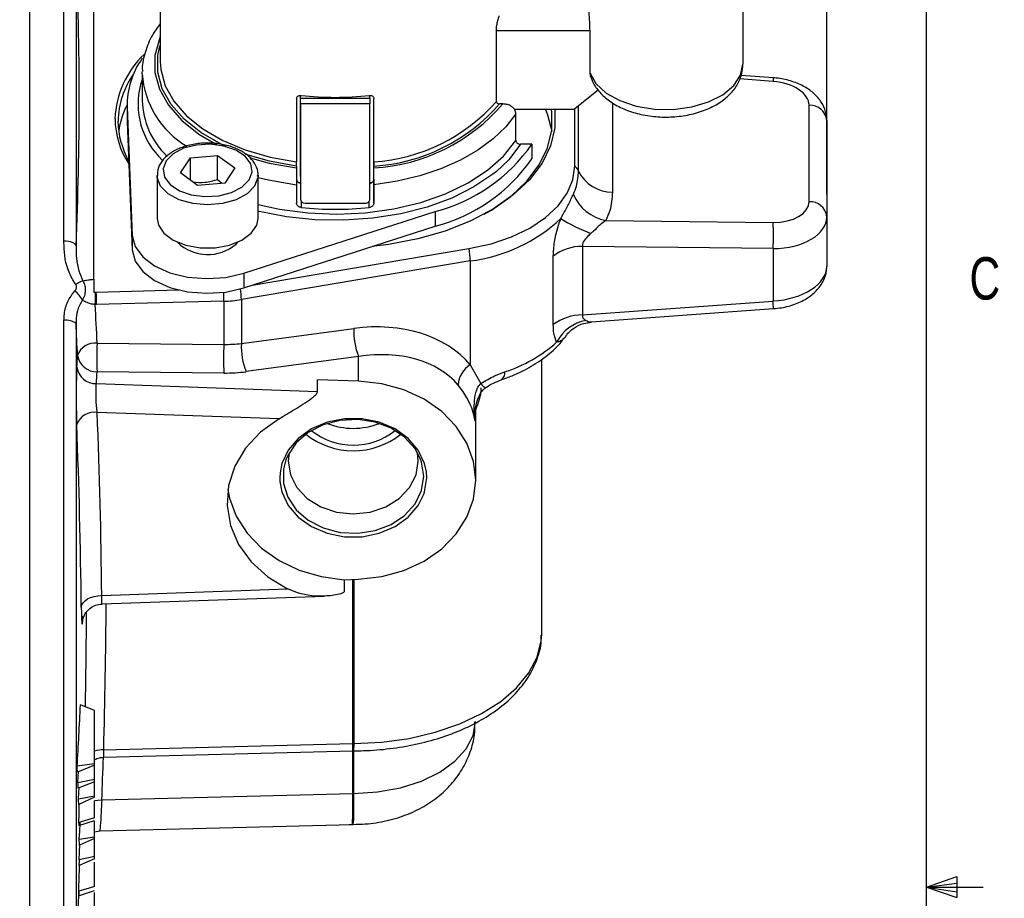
# Model space of a CAD drawing. Header units: inches. Extents: x 0.4 to 16.6, y 0.2 to 10.8.
# Tile 14 of 16: x 14.4 to 16.5, y 5.5 to 7.4. Entities that reach past the tile are written whole.
import ezdxf

# ---------------------------------------------------------------- set-up
doc = ezdxf.new("R2010")
doc.units = ezdxf.units.IN
doc.header["$MEASUREMENT"] = 0
doc.layers.add('BORDER', color=7, linetype='Continuous', lineweight=25)
doc.layers.add('SLD-0', color=7, linetype='Continuous', lineweight=25)
doc.styles.add('SLDTEXTSTYLE0', font='TXT', dxfattribs={"width": 0.75})
doc.dimstyles.new('SLDDIMSTYLE0', dxfattribs={"dimtxt": 0.145833, "dimasz": 0.13, "dimexe": 0, "dimexo": 0.0625, "dimgap": 0.036458, "dimtad": 0, "dimtih": 1, "dimtoh": 1, "dimdec": 1, "dimlfac": 1.5, "dimrnd": 1e-09, "dimzin": 12, "dimdsep": 46, "dimtxsty": 'SLDTEXTSTYLE0', "dimsah": 1, "dimcen": 0.09, "dimadec": 0, "dimazin": 3, "dimtfac": 1, "dimtdec": 1, "dimtofl": 0, "dimtmove": 0, "dimatfit": 3, "dimfxl": 0, "dimfrac": 2, "dimtolj": 1, "dimtzin": 12, "dimarcsym": 0})

# ---------------------------------------------------------------- blocks, each defined once
blk = doc.blocks.new('_D_3')
at = {"layer": 'SLD-0'}
for p, q in [((12.4628, 8.8836), (12.4628, 9.6031)), ((16.1558, 7.0443), (16.1558, 9.6031)), ((12.4628, 9.4781), (14.6817, 9.4781)), ((14.8537, 9.4781), (14.8093, 9.4781)), ((14.8093, 9.4781), (14.8093, 9.2464)), ((15.177, 9.4781), (15.2213, 9.4781)), ((15.2213, 9.4781), (15.2213, 9.2464)), ((16.1558, 9.4781), (15.349, 9.4781)), ((14.8093, 9.2464), (14.8537, 9.2464)), ((15.2213, 9.2464), (15.177, 9.2464))]:
    blk.add_line(p, q, dxfattribs=at)
for points in [[(12.4628, 9.4781), (12.5928, 9.4581), (12.5928, 9.4981)], [(16.1558, 9.4781), (16.0258, 9.4981), (16.0258, 9.4581)]]:
    blk.add_solid(points, dxfattribs=at)
at = {"layer": 'SLD-0', "char_height": 0.14583, "attachment_point": 1, "style": 'SLDTEXTSTYLE0'}
for s, insert in [('5.5', (14.8807, 9.6956)), ('141', (14.8537, 9.4344))]:
    blk.add_mtext(s, dxfattribs=dict(at, insert=insert))

msp = doc.modelspace()

# ---------------------------------------------------------------- linework, layer by layer
at = {"color": 7, "linetype": 'Continuous', "lineweight": 25}
for p, q in [((14.6825, 8.0393), (14.6825, 7.3374)), ((15.9705, 7.8707), (15.9705, 7.3315)), ((14.4697, 6.9403), (14.4697, 7.6082)), ((14.4963, 7.5831), (14.4963, 6.9299)), ((15.4254, 7.2489), (15.4254, 7.4055)), ((15.6325, 7.3119), (15.6325, 7.4049)), ((14.6425, 7.3105), (14.6426, 7.3148)), ((14.6425, 7.3105), (14.6425, 7.2512)), ((15.6343, 7.3035), (15.6325, 7.3119)), ((16.0379, 7.3013), (15.9662, 7.3065)), ((15.5959, 7.231), (15.6504, 7.2751)), ((14.9839, 7.2557), (14.9839, 7.1156)), ((14.9926, 7.0836), (14.9926, 7.2626)), ((14.9926, 7.2561), (14.9926, 7.2626)), ((14.9926, 7.2561), (15.1459, 7.2561)), ((15.1459, 7.2561), (15.1459, 7.2626)), ((15.1546, 7.0774), (15.1546, 7.2558)), ((15.1546, 7.1156), (15.1546, 7.2557)), ((14.6092, 7.2431), (14.6092, 7.2107)), ((14.6093, 7.2368), (14.6205, 6.9533)), ((14.6093, 7.2368), (14.6093, 7.2044)), ((14.9926, 7.244), (14.9926, 7.0335)), ((15.1459, 7.244), (14.9926, 7.244)), ((15.1459, 7.0335), (15.1459, 7.244)), ((15.4398, 7.2436), (15.4326, 7.2436)), ((15.5959, 7.231), (15.4655, 7.231)), ((15.599, 7.1068), (15.599, 7.2335)), ((16.1167, 7.0277), (16.1167, 7.2407)), ((14.6092, 7.2107), (14.6093, 7.2044)), ((14.6093, 7.2044), (14.6205, 6.921)), ((15.4685, 7.1627), (15.4685, 7.222)), ((16.1558, 7.2073), (16.1558, 6.9943)), ((15.5039, 7.1546), (15.4791, 7.1546)), ((15.5039, 7.1546), (15.5039, 7.1223)), ((14.6874, 7.1184), (14.6786, 7.1282)), ((14.7272, 7.0915), (14.7494, 7.1246)), ((14.7494, 7.1246), (14.8093, 7.13)), ((14.7494, 7.0751), (14.7494, 7.1246)), ((14.8093, 7.13), (14.8471, 7.1021)), ((14.8093, 7.0769), (14.8093, 7.13)), ((14.8471, 7.1021), (14.825, 7.0689)), ((14.9839, 7.1061), (14.9839, 7.1021)), ((15.1546, 7.1022), (15.1546, 7.1062)), ((14.6756, 7.0862), (14.6756, 6.9907)), ((14.765, 7.0636), (14.7272, 7.0915)), ((14.8093, 7.0769), (14.8186, 7.0683)), ((14.8987, 6.9907), (14.8987, 7.0862)), ((14.8987, 7.0862), (14.8987, 7.0841)), ((14.9926, 7.0836), (14.9926, 7.0335)), ((15.1546, 7.0774), (15.1546, 7.0241)), ((14.825, 7.0689), (14.765, 7.0636)), ((14.9839, 7.0714), (14.9926, 7.0701)), ((14.9839, 7.0645), (14.9839, 7.0241)), ((15.1459, 7.0701), (15.1546, 7.0714)), ((15.1546, 7.0241), (15.1546, 7.0646)), ((15.0026, 7.0241), (15.1359, 7.0242)), ((14.8672, 6.8696), (15.29, 7.0057)), ((15.29, 7.0057), (15.29, 6.9733)), ((16.1558, 6.9943), (16.1558, 6.8852)), ((14.8672, 6.8373), (15.29, 6.9733)), ((15.6675, 6.986), (16.0371, 6.9817)), ((14.6205, 6.9533), (14.6205, 6.921)), ((14.7216, 6.9376), (14.7216, 6.9368)), ((14.8504, 6.9341), (14.8538, 6.938)), ((14.8528, 6.9368), (14.8528, 6.9376)), ((14.8855, 6.8432), (15.3649, 6.924)), ((15.6157, 6.9289), (15.6157, 6.7774)), ((16.0371, 6.9241), (15.6157, 6.9289)), ((16.0371, 6.9241), (16.0371, 6.8082)), ((15.5512, 6.7561), (15.5512, 6.9076)), ((15.3677, 6.8967), (14.8618, 6.8114)), ((15.3677, 6.8967), (15.3677, 6.6671)), ((14.8672, 6.8696), (14.8672, 6.8373)), ((14.5358, 6.8275), (14.5393, 6.8279)), ((14.5393, 6.8279), (14.5411, 6.828)), ((14.5411, 6.828), (14.7235, 6.8327)), ((14.5416, 6.8004), (14.5389, 6.8004)), ((14.8231, 6.8077), (14.5416, 6.8004)), ((14.8231, 6.8077), (14.8231, 6.7124)), ((14.8618, 6.8114), (14.8618, 6.7144)), ((15.6157, 6.7774), (16.0371, 6.8082)), ((15.6357, 6.7619), (16.0379, 6.7913)), ((14.8618, 6.7144), (15.1105, 6.7475)), ((14.543, 6.7151), (14.8231, 6.7124)), ((15.121, 6.6853), (14.8723, 6.6521)), ((15.121, 6.6311), (15.121, 6.6853)), ((15.3677, 6.6671), (15.3912, 6.6261)), ((15.5258, 6.0759), (15.5258, 6.68)), ((14.8231, 6.6491), (14.543, 6.6518)), ((14.5415, 6.6256), (15.03, 6.6084)), ((15.03, 6.6084), (15.03, 6.6343)), ((15.121, 6.6311), (15.03, 6.6343)), ((14.9453, 6.548), (14.5432, 6.5622)), ((15.38, 6.4123), (15.38, 6.5701)), ((15.2529, 6.4541), (15.251, 6.4728)), ((15.0893, 6.1923), (15.121, 6.1934)), ((15.0893, 6.1923), (15.0893, 6.1664)), ((14.5533, 6.1575), (14.9641, 6.1721)), ((14.5537, 6.1389), (15.0455, 6.1562)), ((15.5258, 6.071), (15.5258, 6.0759)), ((14.5372, 5.9032), (14.5061, 5.9158)), ((14.5372, 5.7854), (14.5372, 5.9032)), ((14.5573, 5.8001), (15.1082, 5.8143)), ((14.5574, 5.8166), (15.1082, 5.8308)), ((15.1083, 5.8136), (15.1094, 5.8136)), ((14.5372, 5.7854), (14.4988, 5.7801)), ((14.5372, 5.7825), (14.4995, 5.7672)), ((14.5372, 5.7825), (14.5372, 5.7854)), ((14.5372, 5.751), (14.5372, 5.7825)), ((14.5372, 5.751), (14.5006, 5.7435)), ((14.5372, 5.746), (14.501, 5.732)), ((14.5372, 5.7486), (14.5366, 5.7483)), ((14.5372, 5.7484), (14.5366, 5.7483)), ((14.5372, 5.7486), (14.5372, 5.751)), ((14.5372, 5.7484), (14.5372, 5.7486)), ((14.5372, 5.746), (14.5372, 5.7484)), ((14.5372, 5.7144), (14.5372, 5.746)), ((14.5372, 5.7144), (14.5019, 5.7078)), ((14.5372, 5.7117), (14.5023, 5.6958)), ((14.5372, 5.7117), (14.5372, 5.7144)), ((14.5533, 5.706), (15.1082, 5.7203)), ((14.5027, 5.6491), (14.5372, 5.6603)), ((14.5372, 5.6237), (14.5372, 5.6579)), ((14.5372, 5.6349), (14.549, 5.6373)), ((14.5488, 5.6373), (15.1072, 5.6516)), ((15.1074, 5.6513), (15.1087, 5.6515)), ((14.5372, 5.6237), (14.5036, 5.6182)), ((14.5372, 5.6203), (14.5037, 5.606)), ((14.5372, 5.6203), (14.5372, 5.6237)), ((14.5372, 5.5809), (14.5372, 5.6203)), ((14.5372, 5.5754), (14.5035, 5.561)), ((14.5372, 5.5809), (14.5036, 5.5732)), ((14.5372, 5.5754), (14.5372, 5.5809)), ((14.502, 5.4939), (14.5372, 5.5053)), ((14.5372, 5.4694), (14.5372, 5.5014))]:
    msp.add_line(p, q, dxfattribs=at)
at = {"color": 8, "linetype": 'Continuous', "lineweight": 25}
for p, q in [((14.3932, 7.6148), (14.3932, 5.3348)), ((15.6325, 7.4049), (15.4254, 7.4049)), ((16.0371, 7.2934), (15.9631, 7.2989)), ((15.6072, 7.0952), (15.6072, 7.2402)), ((15.6821, 7.2462), (15.6821, 7.0487)), ((14.9939, 7.0288), (14.9939, 7.0149)), ((15.1446, 7.0149), (15.1446, 7.0288)), ((14.4697, 5.3348), (14.4697, 6.7652)), ((14.4963, 6.7587), (14.4963, 5.3601)), ((15.3784, 6.5593), (15.3784, 6.5429)), ((15.2715, 6.4176), (15.2707, 6.4308)), ((15.1082, 5.8308), (15.1082, 6.193)), ((15.1101, 6.1931), (15.1101, 5.8308)), ((15.1082, 5.7203), (15.1082, 5.8143)), ((15.11, 5.8145), (15.11, 5.7203))]:
    msp.add_line(p, q, dxfattribs=at)
at = {"color": 8, "linetype": 'Continuous', "lineweight": 25, "flags": 128}
for points in [[(14.6825, 7.3923), (14.6805, 7.3877), (14.6704, 7.3507), (14.6704, 7.3132), (14.6806, 7.2762), (14.7006, 7.2406), (14.7299, 7.2073), (14.7679, 7.1772), (14.8085, 7.1536)], [(15.4791, 7.1546), (15.4527, 7.1203), (15.4256, 7.0947)], [(14.8811, 7.1244), (14.9229, 7.113), (14.9839, 7.1021)], [(14.891, 7.0622), (14.8744, 7.0453), (14.85, 7.032), (14.8201, 7.0235), (14.7872, 7.0205), (14.7543, 7.0235), (14.7244, 7.0319), (14.7, 7.0452), (14.6833, 7.0622), (14.6759, 7.0812), (14.6756, 7.0856)], [(14.8987, 7.0841), (14.8984, 7.0813), (14.891, 7.0622)], [(14.9839, 7.0645), (14.9215, 7.075), (14.8987, 7.0804)], [(14.9602, 6.4576), (14.9546, 6.4365), (14.9546, 6.405), (14.9643, 6.3744), (14.9831, 6.3467), (15.0098, 6.3237), (15.0428, 6.3067), (15.08, 6.297), (15.119, 6.295), (15.1573, 6.3009), (15.1927, 6.3144), (15.2227, 6.3345), (15.2457, 6.36), (15.2601, 6.3894), (15.265, 6.4208), (15.265, 6.4208)], [(15.265, 6.4208), (15.2601, 6.4521), (15.2582, 6.4576)], [(14.9474, 6.4285), (14.9468, 6.4176), (14.9472, 6.4093)], [(15.2657, 6.3828), (15.2668, 6.3862), (15.2715, 6.4176)], [(15.1101, 5.8308), (15.1721, 5.8336), (15.2327, 5.8418), (15.2905, 5.8552), (15.3444, 5.8736), (15.3929, 5.8964), (15.4352, 5.9232), (15.4702, 5.9535), (15.4971, 5.9865), (15.5154, 6.0214), (15.5247, 6.0576), (15.5258, 6.071)], [(15.11, 5.7203), (15.1627, 5.7234), (15.2132, 5.7325), (15.2598, 5.7473), (15.3006, 5.7671), (15.334, 5.7912), (15.3588, 5.8186), (15.3741, 5.8484), (15.3792, 5.8791)], [(14.5372, 5.7043), (14.5448, 5.7055), (14.5533, 5.706)]]:
    msp.add_lwpolyline(points, dxfattribs=at)
at = {"color": 7, "linetype": 'Continuous', "lineweight": 25, "flags": 128}
for points in [[(14.8284, 7.149), (14.8171, 7.1544), (14.7724, 7.1802), (14.7353, 7.2097), (14.7066, 7.2424), (14.687, 7.2773), (14.6771, 7.3136), (14.6771, 7.3504), (14.6818, 7.3721)], [(14.6825, 7.3374), (14.6837, 7.3194), (14.6934, 7.2838), (14.7125, 7.2495), (14.7406, 7.2175), (14.7769, 7.1885), (14.8206, 7.1632), (14.8705, 7.1423), (14.9254, 7.1263), (14.9839, 7.1156)], [(15.6325, 7.3119), (15.6456, 7.2886), (15.668, 7.2678), (15.6982, 7.2509), (15.7346, 7.2387), (15.7749, 7.2322), (15.8166, 7.2316), (15.8574, 7.237), (15.8947, 7.2481), (15.9263, 7.2641), (15.9504, 7.2842), (15.9654, 7.3071), (15.9705, 7.3315)], [(14.9926, 7.244), (14.9926, 7.2456), (14.9926, 7.2472), (14.9926, 7.2489), (14.9926, 7.2506), (14.9926, 7.2522), (14.9926, 7.2537), (14.9926, 7.255), (14.9926, 7.2561)], [(15.1459, 7.2561), (15.1459, 7.255), (15.1459, 7.2537), (15.1459, 7.2522), (15.1459, 7.2506), (15.1459, 7.249), (15.1459, 7.2473), (15.1459, 7.2456), (15.1459, 7.244)], [(15.5546, 7.231), (15.5546, 7.2307), (15.5546, 7.1908), (15.5452, 7.1512), (15.5265, 7.1128), (15.4989, 7.0763), (15.4629, 7.0425), (15.4192, 7.0119), (15.3688, 6.9851), (15.3125, 6.9628), (15.2515, 6.9453), (15.1869, 6.9329), (15.1506, 6.9285)], [(15.3985, 6.9999), (15.4145, 7.0092), (15.4575, 7.0394), (15.493, 7.0728), (15.5202, 7.1088), (15.5387, 7.1466), (15.548, 7.1856), (15.548, 7.225), (15.5472, 7.231)], [(15.5342, 7.231), (15.5387, 7.2198), (15.5477, 7.1832)], [(15.4685, 7.222), (15.4464, 7.1932), (15.4183, 7.1662), (15.3847, 7.1415), (15.346, 7.1195), (15.303, 7.1005), (15.2562, 7.0849), (15.2065, 7.0728), (15.1546, 7.0646)], [(14.8987, 7.0211), (14.946, 7.0109), (15.0086, 7.0027), (15.0725, 7.0002), (15.1364, 7.0033), (15.1987, 7.012), (15.2582, 7.0261), (15.3133, 7.0453), (15.363, 7.0692), (15.406, 7.0971), (15.4414, 7.1285), (15.4685, 7.1627)], [(14.8788, 7.0756), (14.8854, 7.0933), (14.8824, 7.1114), (14.8701, 7.128), (14.8496, 7.1415), (14.8231, 7.1507), (14.793, 7.1546), (14.7624, 7.1528), (14.7341, 7.1456), (14.7111, 7.1335), (14.6955, 7.1179), (14.6889, 7.1002), (14.6919, 7.0822), (14.7042, 7.0656), (14.7247, 7.052), (14.7512, 7.0429), (14.7813, 7.039), (14.812, 7.0407), (14.8402, 7.048), (14.8632, 7.06), (14.8788, 7.0756)], [(14.9839, 7.1061), (14.9242, 7.1169), (14.8717, 7.1319)], [(15.3649, 6.924), (15.4137, 6.9348), (15.4589, 6.9501), (15.4993, 6.9694), (15.5339, 6.9924), (15.5618, 7.0182), (15.5823, 7.0464), (15.5948, 7.0762), (15.599, 7.1068)], [(15.4256, 7.0947), (15.418, 7.0886), (15.3759, 7.0602), (15.3271, 7.0358), (15.2728, 7.0158), (15.2141, 7.0008), (15.1522, 6.9909), (15.0886, 6.9865), (15.0246, 6.9875), (14.9615, 6.9941), (14.9008, 7.0061), (14.8987, 7.0066)], [(14.6756, 6.9907), (14.6784, 6.976), (14.6906, 6.9578), (14.7113, 6.9425), (14.7388, 6.9315), (14.7706, 6.9258), (14.8038, 6.9258), (14.8356, 6.9315), (14.8631, 6.9426), (14.8838, 6.9579), (14.8959, 6.9761), (14.8987, 6.9907)], [(14.6205, 6.9533), (14.627, 6.9286), (14.6438, 6.9056), (14.67, 6.8859), (14.7039, 6.8707), (14.7431, 6.8611), (14.7853, 6.8576), (14.8275, 6.8605), (14.8672, 6.8696)], [(14.4963, 6.9299), (14.4956, 6.932), (14.4939, 6.9339), (14.4914, 6.9357), (14.4881, 6.9373), (14.4841, 6.9386), (14.4796, 6.9395), (14.4747, 6.9401), (14.4697, 6.9403)], [(14.6205, 6.921), (14.627, 6.8962), (14.6438, 6.8732), (14.67, 6.8535), (14.7039, 6.8383), (14.7431, 6.8287), (14.7853, 6.8252), (14.8275, 6.8281), (14.8672, 6.8373)], [(15.121, 6.1934), (15.1721, 6.1992), (15.2209, 6.2128), (15.2657, 6.2335), (15.3048, 6.2608), (15.3368, 6.2936), (15.3605, 6.3307), (15.3751, 6.3707), (15.38, 6.4123), (15.3751, 6.4538), (15.3605, 6.4939), (15.3368, 6.5309), (15.3048, 6.5637), (15.2657, 6.591), (15.2209, 6.6117), (15.1721, 6.6253), (15.121, 6.6311)], [(14.9453, 6.548), (14.9042, 6.5186), (14.871, 6.4832), (14.8471, 6.4432), (14.8332, 6.4003), (14.8301, 6.356), (14.8377, 6.312), (14.8558, 6.2701), (14.8836, 6.2318), (14.9202, 6.1987), (14.9641, 6.1721)], [(15.2707, 6.4308), (15.2668, 6.4491), (15.2529, 6.4786), (15.2307, 6.5047), (15.2014, 6.5257), (15.1667, 6.5404), (15.1287, 6.548), (15.0896, 6.548), (15.0516, 6.5404), (15.017, 6.5257), (14.9877, 6.5047), (14.9654, 6.4786), (14.9516, 6.4491), (14.9474, 6.4285)], [(15.2582, 6.4576), (15.2457, 6.4815), (15.2227, 6.507), (15.1927, 6.5271), (15.1573, 6.5406), (15.119, 6.5465), (15.08, 6.5445), (15.0428, 6.5348), (15.0098, 6.5178), (14.9831, 6.4948), (14.9643, 6.4671), (14.9602, 6.4576)], [(14.9673, 6.4728), (14.9654, 6.4541), (14.9703, 6.424), (14.9847, 6.396), (15.0075, 6.3719), (15.0373, 6.3534), (15.072, 6.3418), (15.1092, 6.3379), (15.1464, 6.3418), (15.181, 6.3534), (15.2108, 6.3719), (15.2337, 6.396), (15.248, 6.424), (15.2529, 6.4541), (15.2529, 6.4541)], [(14.9472, 6.4093), (14.9516, 6.3862), (14.9654, 6.3566), (14.9877, 6.3306), (15.017, 6.3096), (15.0516, 6.2949), (15.0896, 6.2873), (15.1287, 6.2873), (15.1667, 6.2949), (15.2014, 6.3096), (15.2307, 6.3306), (15.2529, 6.3566), (15.2657, 6.3828)], [(14.8317, 6.3914), (14.8354, 6.3726), (14.8504, 6.3325), (14.8743, 6.2954), (14.9062, 6.2624), (14.9451, 6.2348), (14.9896, 6.2135), (15.0382, 6.1992), (15.0893, 6.1923)], [(14.508, 6.1316), (14.5092, 6.1367), (14.5119, 6.1415), (14.5162, 6.146), (14.5219, 6.1499), (14.5287, 6.1531), (14.5364, 6.1555), (14.5447, 6.157), (14.5533, 6.1575)], [(14.5006, 5.7435), (14.5011, 5.7584), (14.5015, 5.768)], [(14.5019, 5.7078), (14.5025, 5.722), (14.503, 5.7327)], [(14.5372, 5.6659), (14.5249, 5.6623), (14.5127, 5.6586), (14.5029, 5.6557)], [(14.5036, 5.6182), (14.5045, 5.6364), (14.5054, 5.6546), (14.5055, 5.6564)], [(14.5036, 5.5732), (14.5043, 5.591), (14.5049, 5.6065)], [(14.5372, 5.5144), (14.5252, 5.5108), (14.5132, 5.5073), (14.5024, 5.5041)], [(14.5012, 5.4635), (14.5021, 5.4819), (14.503, 5.5002), (14.5032, 5.5043)]]:
    msp.add_lwpolyline(points, dxfattribs=at)
at = {"color": 7, "linetype": 'Continuous', "lineweight": 25}
for centre, radius, start, end in [((7.0493, 7.2565), 7.4542, 357.48898, 2.51102), ((14.7895, 7.2028), 0.2072, 133.4864, 177.8062), ((14.7862, 7.2409), 0.177, 144.1942, 181.3575), ((14.7763, 7.2021), 0.1871, 144.6527, 179.0233), ((14.8196, 7.2564), 0.1771, 181.6858, 225.9383), ((15.0692, 7.9107), 0.6525, 263.3771, 276.6365), ((15.1274, 7.5125), 0.3978, 273.9227, 318.5162), ((14.7736, 7.1576), 0.1847, 152.8723, 172.0114), ((15.1297, 7.5107), 0.4093, 273.4817, 319.2578), ((15.1285, 7.5089), 0.4035, 273.6988, 318.8933), ((16.1185, 7.2032), 0.0375, 6.2895, 92.8377), ((14.7704, 7.2136), 0.1879, 180.8845, 213.1189), ((14.7717, 7.2077), 0.1826, 180.7401, 209.4393), ((15.1953, 7.3698), 0.3762, 284.5757, 325.1121), ((15.1953, 7.3375), 0.3762, 284.5757, 325.1121), ((15.578, 7.0832), 0.0315, 22.3824, 48.4244), ((15.6815, 7.1312), 0.0825, 205.861, 270.4681), ((15.6854, 7.0817), 0.0973, 202.5829, 259.4124), ((15.0692, 7.7319), 0.721, 264.009, 276.0046), ((16.1185, 6.9902), 0.0375, 6.2895, 92.8377), ((15.3237, 7.2508), 0.3568, 277.0923, 313.1743), ((15.7426, 7.261), 0.322, 237.1149, 250.404), ((15.5869, 6.9529), 0.4511, 356.3358, 3.6642), ((14.7876, 7.0073), 0.0964, 225.9677, 310.6268), ((15.214, 6.8947), 0.1538, 0.7423, 10.9908), ((15.6149, 6.8232), 0.1057, 89.5716, 127.0381), ((14.5277, 6.8011), 0.054, 107.2093, 126.5676), ((14.4329, 6.7603), 0.0928, 32.8357, 49.054), ((13.8958, 6.8233), 0.6435, 357.9602, 0.4114), ((13.5629, 6.7984), 0.9787, 0.1173, 1.7305), ((0.4945, 6.0872), 14.0625, 2.55913, 2.90706), ((14.8162, 7.083), 0.2754, 271.4288, 279.5161), ((15.6149, 6.6717), 0.1057, 89.5716, 127.0381), ((14.4755, 6.7309), 0.0348, 53.2053, 99.6064), ((0.4805, 6.0614), 14.0332, 2.55913, 2.84816), ((15.26, 6.7408), 0.1497, 177.4174, 201.7606), ((15.6421, 6.6727), 0.0946, 101.3499, 151.9155), ((14.5385, 6.6741), 0.0412, 83.7339, 160.3278), ((15.1352, 6.6835), 0.593, 176.9423, 183.0577), ((15.4153, 6.6808), 0.593, 176.9423, 183.0577), ((15.0114, 6.7076), 0.1497, 177.4174, 201.7606), ((15.3472, 6.9542), 0.3176, 287.6669, 311.7385), ((7.09, 7.1017), 7.4212, 356.60235, 356.80444), ((14.5418, 6.6944), 0.0426, 188.6695, 271.5769), ((14.5403, 6.6683), 0.0427, 188.6675, 271.4891), ((15.3953, 6.6207), 0.054, 120.7501, 177.9646), ((7.1177, 7.0664), 7.4369, 356.60235, 356.80444), ((14.5373, 6.5204), 0.0422, 82.0676, 159.1681), ((0.4347, 6.0065), 14.1194, 0.61291, 2.2556), ((0.419, 5.9809), 14.0898, 0.61291, 2.2556), ((15.1092, 6.6842), 0.1574, 248.4886, 291.5114), ((15.1092, 6.6458), 0.1686, 231.482, 308.518), ((15.1092, 6.6398), 0.1501, 231.7729, 308.2271), ((0.4273, 6.1897), 14.0924, 358.86833, 359.71195), ((0.3756, 6.6135), 14.1478, 356.62289, 357.17337), ((15.1102, 5.7538), 0.077, 90.0739, 91.471), ((11.1576, 5.5998), 3.346, 2.8678, 3.089), ((11.115, 5.5985), 3.3887, 2.2572, 2.4521), ((11.0907, 5.5975), 3.413, 1.6509, 1.8532), ((15.1102, 5.6433), 0.077, 90.1097, 91.471), ((11.0165, 5.5961), 3.4872, 0.1613, 0.3624), ((10.971, 5.5964), 3.5328, 359.4265, 359.6242)]:
    msp.add_arc(centre, radius, start, end, dxfattribs=at)
at = {"color": 8, "linetype": 'Continuous', "lineweight": 25}
for centre, radius, start, end in [((14.803, 7.2433), 0.1695, 161.2602, 222.7694), ((14.8446, 7.3241), 0.2025, 183.8657, 239.2335), ((16.0979, 7.2908), 0.0609, 170.0649, 177.4961), ((14.711, 6.8095), 0.1508, 0.6977, 9.716), ((13.9159, 6.8064), 0.9072, 0.0816, 1.3348), ((15.8115, 6.7884), 0.2264, 0.7414, 5.035), ((15.4268, 6.6482), 0.0171, 303.7243, 11.2106), ((15.4249, 6.6491), 0.0408, 214.2288, 234.1917), ((0.4352, 6.2158), 14.1279, 358.38069, 359.68912), ((14.5574, 5.7471), 0.0695, 90.0185, 106.9609), ((0.3987, 6.3032), 14.1672, 357.58426, 357.96221)]:
    msp.add_arc(centre, radius, start, end, dxfattribs=at)
at = {"color": 7, "linetype": 'Continuous', "lineweight": 25}
for centre, major_axis, ratio, start_param, end_param in [((16.0327, 7.2443), (0.0839, -0.0054), 0.58665, 0.037946, 1.556382), ((15.0026, 7.0335), (0.01, 0.00001), 0.933711, 3.141061, 4.711857), ((15.1359, 7.0335), (0.01, 0.00001), 0.933711, 4.711857, 6.282654), ((16.0327, 7.0313), (0.0839, -0.0054), 0.58665, 4.802695, 6.321131), ((16.0305, 6.9979), (0.1253, -0.0054), 0.587535, 4.790246, 6.308682), ((16.0305, 6.8817), (0.1253, 0.0054), 0.587535, 4.739252, 6.257688), ((15.0967, 6.4898), (0.3006, 0.1299), 0.753747, 0.226055, 1.212372), ((14.8158, 6.8107), (0.1665, -0.0114), 0.586453, 4.796211, 5.03183), ((15.1092, 6.4641), (0.2548, 0.1244), 0.737757, 0.195174, 1.181491), ((14.8139, 6.774), (0.2119, -0.0114), 0.587141, 4.78768, 5.023299)]:
    msp.add_ellipse(centre, major_axis=major_axis, ratio=ratio, start_param=start_param, end_param=end_param, dxfattribs=at)
for points, knots in [([(14.5358, 6.8561), (14.5358, 6.8566), (14.5358, 6.9801), (14.5358, 7.1221), (14.5358, 7.3333), (14.5358, 7.4582), (14.5358, 7.5656), (14.5358, 7.6022)], [0, 0, 0, 0, 0.00211, 0.494908, 0.56639, 0.852322, 1, 1, 1, 1]), ([(15.6325, 7.4049), (15.6323, 7.4113), (15.632, 7.4242), (15.6302, 7.4469), (15.6292, 7.4627), (15.6292, 7.4704), (15.6292, 7.4712)], [0, 0, 0, 0, 0.319187, 0.638199, 0.961073, 1, 1, 1, 1]), ([(15.4254, 7.4055), (15.4255, 7.4086), (15.4258, 7.4147), (15.4279, 7.4254), (15.4302, 7.4334), (15.4316, 7.4376), (15.4319, 7.4386)], [0, 0, 0, 0, 0.298554, 0.596692, 0.906051, 1, 1, 1, 1]), ([(14.6825, 7.421), (14.6763, 7.4126), (14.6618, 7.3929), (14.649, 7.3592), (14.6421, 7.3319), (14.643, 7.3173), (14.6431, 7.3153)], [0, 0, 0, 0, 0.257976, 0.604969, 0.945064, 1, 1, 1, 1]), ([(15.633, 7.3061), (15.6352, 7.3002), (15.6406, 7.286), (15.6558, 7.266), (15.6783, 7.247), (15.707, 7.2316), (15.7407, 7.2206), (15.7775, 7.2147), (15.8155, 7.2142), (15.8528, 7.2192), (15.888, 7.2296), (15.9183, 7.2449), (15.9424, 7.2642), (15.9593, 7.2864), (15.969, 7.3093), (15.97, 7.3247), (15.9705, 7.3315)], [0, 0, 0, 0, 0.04787, 0.116562, 0.188125, 0.26401, 0.342291, 0.420666, 0.498896, 0.577425, 0.656714, 0.737428, 0.81131, 0.881138, 0.947462, 1, 1, 1, 1]), ([(16.1558, 7.2073), (16.1553, 7.2138), (16.1542, 7.228), (16.1445, 7.2483), (16.1286, 7.267), (16.1068, 7.2825), (16.0796, 7.2942), (16.0556, 7.2997), (16.0414, 7.301), (16.0379, 7.3013)], [0, 0, 0, 0, 0.1233283, 0.2723776, 0.4242453, 0.5874983, 0.7624932, 0.9416192, 1, 1, 1, 1]), ([(14.9839, 7.2557), (14.984, 7.2566), (14.9842, 7.2584), (14.9859, 7.2605), (14.9884, 7.262), (14.9912, 7.2627), (14.9931, 7.2626), (14.9939, 7.2626)], [0, 0, 0, 0, 0.208585, 0.417083, 0.628009, 0.843762, 1, 1, 1, 1]), ([(15.1446, 7.2626), (15.1457, 7.2626), (15.148, 7.2627), (15.151, 7.2617), (15.1533, 7.2598), (15.1544, 7.2577), (15.1545, 7.2563), (15.1546, 7.2557)], [0, 0, 0, 0, 0.220415, 0.440874, 0.65977, 0.874154, 1, 1, 1, 1]), ([(15.4254, 7.2489), (15.4255, 7.2484), (15.4256, 7.2472), (15.4267, 7.2457), (15.4283, 7.2445), (15.4304, 7.2437), (15.4319, 7.2436), (15.4326, 7.2436)], [0, 0, 0, 0, 0.193558, 0.387355, 0.587594, 0.802839, 1, 1, 1, 1]), ([(15.4685, 7.222), (15.4682, 7.2243), (15.4676, 7.2289), (15.4632, 7.2351), (15.4566, 7.24), (15.4484, 7.243), (15.4426, 7.2434), (15.4398, 7.2436)], [0, 0, 0, 0, 0.19677, 0.393475, 0.595308, 0.809535, 1, 1, 1, 1]), ([(15.4685, 7.1627), (15.4686, 7.1618), (15.4688, 7.1601), (15.4704, 7.1578), (15.4729, 7.1559), (15.4759, 7.1548), (15.4781, 7.1547), (15.4791, 7.1546)], [0, 0, 0, 0, 0.197565, 0.395252, 0.598402, 0.813945, 1, 1, 1, 1]), ([(14.8978, 7.0837), (14.8981, 7.0855), (14.8998, 7.0938), (14.8941, 7.1088), (14.8818, 7.1259), (14.8624, 7.1402), (14.8373, 7.1508), (14.8082, 7.1568), (14.7774, 7.1578), (14.7473, 7.1536), (14.7201, 7.1444), (14.6974, 7.1305), (14.6826, 7.1133), (14.6754, 7.0973), (14.6764, 7.0883), (14.6767, 7.0856)], [0, 0, 0, 0, 0.0224543, 0.1033646, 0.1837069, 0.2678632, 0.3554326, 0.4436486, 0.5317067, 0.619907, 0.7086163, 0.7983268, 0.8889916, 0.9666826, 1, 1, 1, 1]), ([(14.9839, 7.1061), (14.9839, 7.1062), (14.9839, 7.1067), (14.9839, 7.108), (14.9839, 7.1102), (14.9839, 7.1125), (14.9839, 7.1144), (14.9839, 7.1153), (14.9839, 7.1156)], [0, 0, 0, 0, 0.028131, 0.2502, 0.472081, 0.690439, 0.903546, 1, 1, 1, 1]), ([(14.9839, 7.1021), (14.9839, 7.1016), (14.9839, 7.0991), (14.9839, 7.0934), (14.9839, 7.0845), (14.9839, 7.0752), (14.9839, 7.0685), (14.9839, 7.0653), (14.9839, 7.0645)], [0, 0, 0, 0, 0.062505, 0.284903, 0.505783, 0.722668, 0.934995, 1, 1, 1, 1]), ([(15.1546, 7.1156), (15.1546, 7.115), (15.1546, 7.1139), (15.1546, 7.1118), (15.1546, 7.1095), (15.1546, 7.1076), (15.1546, 7.1066), (15.1546, 7.1062)], [0, 0, 0, 0, 0.1761177, 0.3838599, 0.59358, 0.8080563, 1, 1, 1, 1]), ([(15.1546, 7.0646), (15.1546, 7.0671), (15.1546, 7.0722), (15.1546, 7.0813), (15.1546, 7.0901), (15.1546, 7.0974), (15.1546, 7.1007), (15.1546, 7.1022)], [0, 0, 0, 0, 0.208942, 0.417945, 0.628745, 0.843632, 1, 1, 1, 1]), ([(15.5956, 7.0443), (15.5981, 7.0502), (15.6051, 7.0668), (15.6064, 7.0841), (15.6072, 7.0952)], [0, 0, 0, 0, 0.357228, 1, 1, 1, 1]), ([(14.7544, 7.0714), (14.7634, 7.0706), (14.7818, 7.069), (14.8, 7.0742), (14.8093, 7.0769)], [0, 0, 0, 0, 0.492173, 1, 1, 1, 1]), ([(14.9839, 7.0774), (14.984, 7.0765), (14.9842, 7.0747), (14.9859, 7.0721), (14.9883, 7.0699), (14.9907, 7.0686), (14.9922, 7.0683), (14.9926, 7.0682)], [0, 0, 0, 0, 0.226294, 0.452465, 0.682067, 0.918569, 1, 1, 1, 1]), ([(15.1459, 7.0683), (15.1466, 7.0685), (15.1484, 7.0689), (15.1511, 7.0706), (15.1533, 7.073), (15.1544, 7.0755), (15.1545, 7.0769), (15.1546, 7.0774)], [0, 0, 0, 0, 0.146718, 0.39063, 0.632234, 0.867257, 1, 1, 1, 1]), ([(15.5678, 6.9906), (15.5693, 6.9932), (15.5757, 7.0042), (15.5855, 7.0232), (15.5921, 7.037), (15.5956, 7.0443)], [0, 0, 0, 0, 0.1283526, 0.5429355, 1, 1, 1, 1]), ([(15.6821, 7.0487), (15.6811, 7.035), (15.6795, 7.0136), (15.6707, 6.9933), (15.6675, 6.986)], [0, 0, 0, 0, 0.642802, 1, 1, 1, 1]), ([(14.9939, 7.0149), (14.9928, 7.0151), (14.9905, 7.0155), (14.9875, 7.0173), (14.9852, 7.0197), (14.9841, 7.0221), (14.984, 7.0235), (14.9839, 7.0241)], [0, 0, 0, 0, 0.219359, 0.438754, 0.656887, 0.871353, 1, 1, 1, 1]), ([(15.1546, 7.0241), (15.1545, 7.0232), (15.1543, 7.0214), (15.1526, 7.0188), (15.1501, 7.0167), (15.1473, 7.0153), (15.1454, 7.015), (15.1446, 7.0149)], [0, 0, 0, 0, 0.2096832, 0.4192955, 0.6309153, 0.8464992, 1, 1, 1, 1]), ([(15.5512, 6.9076), (15.5518, 6.9177), (15.5529, 6.9375), (15.56, 6.9665), (15.5656, 6.984), (15.5678, 6.9906)], [0, 0, 0, 0, 0.3932505, 0.7698049, 1, 1, 1, 1]), ([(15.6675, 6.986), (15.663, 6.9828), (15.6539, 6.9764), (15.6433, 6.9652), (15.6364, 6.9592), (15.6346, 6.9576)], [0, 0, 0, 0, 0.423782, 0.847286, 1, 1, 1, 1]), ([(15.6346, 6.9576), (15.632, 6.9553), (15.6259, 6.9499), (15.6191, 6.9419), (15.6156, 6.9341), (15.6157, 6.9306), (15.6157, 6.9289)], [0, 0, 0, 0, 0.282456, 0.669573, 0.837218, 1, 1, 1, 1]), ([(14.4956, 6.8445), (14.4902, 6.8535), (14.4743, 6.8803), (14.47, 6.9144), (14.4697, 6.9372), (14.4697, 6.9403)], [0, 0, 0, 0, 0.304714, 0.905393, 1, 1, 1, 1]), ([(14.4963, 6.9299), (14.4966, 6.9113), (14.497, 6.885), (14.5084, 6.86), (14.5117, 6.8527)], [0, 0, 0, 0, 0.709017, 1, 1, 1, 1]), ([(16.0379, 6.7913), (16.0438, 6.7919), (16.0605, 6.7936), (16.0872, 6.8009), (16.1143, 6.8144), (16.1354, 6.8322), (16.1494, 6.8527), (16.1552, 6.8712), (16.1557, 6.8821), (16.1558, 6.8852)], [0, 0, 0, 0, 0.098371, 0.27985, 0.466422, 0.634848, 0.791021, 0.938739, 1, 1, 1, 1]), ([(14.5117, 6.8527), (14.5129, 6.8529), (14.5169, 6.8539), (14.523, 6.8549), (14.5304, 6.8557), (14.5338, 6.856), (14.5358, 6.8561)], [0, 0, 0, 0, 0.201298, 0.666556, 0.806185, 1, 1, 1, 1]), ([(14.5358, 6.8561), (14.5358, 6.8545), (14.5358, 6.8501), (14.5358, 6.8405), (14.5358, 6.8318), (14.5358, 6.8275)], [0, 0, 0, 0, 0.216794, 0.619846, 1, 1, 1, 1]), ([(14.4937, 6.8304), (14.494, 6.8307), (14.4953, 6.8321), (14.4969, 6.8348), (14.4977, 6.8383), (14.4973, 6.8416), (14.4961, 6.8435), (14.4956, 6.8445)], [0, 0, 0, 0, 0.086842, 0.373599, 0.577934, 0.789704, 1, 1, 1, 1]), ([(14.5117, 6.8527), (14.5131, 6.85), (14.5157, 6.8445), (14.5171, 6.8351), (14.5164, 6.8246), (14.5139, 6.8163), (14.5114, 6.8116), (14.5108, 6.8106)], [0, 0, 0, 0, 0.2178574, 0.4400674, 0.6476943, 0.920941, 1, 1, 1, 1]), ([(14.4697, 6.7652), (14.4699, 6.77), (14.4705, 6.7843), (14.4764, 6.8078), (14.4879, 6.8228), (14.4937, 6.8304)], [0, 0, 0, 0, 0.20706, 0.6034, 1, 1, 1, 1]), ([(14.5108, 6.8106), (14.5072, 6.8046), (14.4999, 6.7922), (14.4966, 6.7739), (14.4964, 6.7626), (14.4963, 6.7587)], [0, 0, 0, 0, 0.38186, 0.784528, 1, 1, 1, 1]), ([(14.5389, 6.8004), (14.536, 6.8007), (14.5316, 6.8011), (14.5235, 6.8034), (14.5167, 6.8065), (14.5124, 6.8095), (14.5108, 6.8106)], [0, 0, 0, 0, 0.236399, 0.357109, 0.759342, 1, 1, 1, 1]), ([(15.6157, 6.7774), (15.6157, 6.7759), (15.6156, 6.7736), (15.6173, 6.7697), (15.62, 6.7671), (15.6227, 6.7658), (15.6234, 6.7654)], [0, 0, 0, 0, 0.26976, 0.396621, 0.844685, 1, 1, 1, 1]), ([(15.5586, 6.7172), (15.5562, 6.7233), (15.5521, 6.7341), (15.5515, 6.7494), (15.5512, 6.7561)], [0, 0, 0, 0, 0.567571, 1, 1, 1, 1]), ([(15.5792, 6.7315), (15.5794, 6.7317), (15.5805, 6.7333), (15.5864, 6.7404), (15.5988, 6.7505), (15.6164, 6.7595), (15.6299, 6.7606), (15.6358, 6.7611)], [0, 0, 0, 0, 0.032899, 0.193532, 0.436391, 0.754397, 1, 1, 1, 1]), ([(15.4364, 6.6341), (15.4445, 6.637), (15.468, 6.6456), (15.5037, 6.6633), (15.5399, 6.6887), (15.5638, 6.71), (15.5727, 6.7236), (15.5743, 6.7261)], [0, 0, 0, 0, 0.140328, 0.40551, 0.672496, 0.939838, 1, 1, 1, 1]), ([(15.5797, 6.7326), (15.5791, 6.7316), (15.5756, 6.7258), (15.5693, 6.7192), (15.5619, 6.7178), (15.5586, 6.7172)], [0, 0, 0, 0, 0.096539, 0.592802, 1, 1, 1, 1]), ([(14.4982, 6.6619), (14.4979, 6.6576), (14.4974, 6.6468), (14.4968, 6.6231), (14.4967, 6.5931), (14.497, 6.5619), (14.4976, 6.5443), (14.4979, 6.5354)], [0, 0, 0, 0, 0.1412803, 0.3552578, 0.5698251, 0.7849233, 1, 1, 1, 1]), ([(15.3912, 6.6261), (15.4012, 6.6321), (15.4186, 6.6425), (15.4362, 6.6489), (15.4436, 6.6516)], [0, 0, 0, 0, 0.5795252, 1, 1, 1, 1]), ([(14.5432, 6.5622), (14.5427, 6.5666), (14.5416, 6.5755), (14.5407, 6.5911), (14.5404, 6.6062), (14.5407, 6.6181), (14.5412, 6.6235), (14.5415, 6.6256)], [0, 0, 0, 0, 0.216019, 0.4313299, 0.6455226, 0.8589436, 1, 1, 1, 1]), ([(15.3784, 6.5429), (15.3771, 6.5501), (15.3717, 6.5799), (15.3544, 6.6042), (15.3413, 6.6226)], [0, 0, 0, 0, 0.24294, 1, 1, 1, 1]), ([(15.3784, 6.5429), (15.3784, 6.543), (15.3768, 6.558), (15.3754, 6.5814), (15.3794, 6.6053), (15.3846, 6.618), (15.3882, 6.6224), (15.3912, 6.6261)], [0, 0, 0, 0, 0.003379, 0.524702, 0.806883, 0.836278, 1, 1, 1, 1]), ([(15.3783, 6.5528), (15.3782, 6.5546), (15.3779, 6.5652), (15.3808, 6.5831), (15.3885, 6.6024), (15.3974, 6.6139), (15.4033, 6.6174), (15.4054, 6.6186)], [0, 0, 0, 0, 0.072324, 0.439984, 0.723098, 0.903173, 1, 1, 1, 1]), ([(15.4011, 6.6159), (15.4019, 6.6165), (15.4074, 6.6208), (15.4199, 6.6278), (15.4307, 6.6318), (15.4363, 6.6339)], [0, 0, 0, 0, 0.0703322, 0.5148158, 1, 1, 1, 1]), ([(14.9453, 6.548), (14.9566, 6.5549), (14.9799, 6.569), (15.0074, 6.5857), (15.0231, 6.5977), (15.0283, 6.6031), (15.0299, 6.6067), (15.03, 6.6081), (15.03, 6.6084)], [0, 0, 0, 0, 0.366356, 0.755957, 0.846367, 0.93759, 0.986884, 1, 1, 1, 1]), ([(15.0893, 6.1664), (15.0892, 6.166), (15.089, 6.1651), (15.0865, 6.1631), (15.0741, 6.1586), (15.0392, 6.1545), (14.999, 6.1572), (14.9713, 6.169), (14.9641, 6.1721)], [0, 0, 0, 0, 0.0148444, 0.0346543, 0.0893963, 0.3349319, 0.8265447, 1, 1, 1, 1]), ([(14.5112, 6.1029), (14.5112, 6.103), (14.5112, 6.1033), (14.5118, 6.1063), (14.5136, 6.1118), (14.5181, 6.1204), (14.527, 6.1298), (14.5393, 6.1372), (14.5491, 6.1381), (14.5538, 6.1385)], [0, 0, 0, 0, 0.1072473, 0.1745277, 0.2523364, 0.4100438, 0.5891521, 0.802066, 1, 1, 1, 1]), ([(14.508, 6.1316), (14.5081, 6.1264), (14.5083, 6.1135), (14.5089, 6.0993), (14.5098, 6.0928), (14.5108, 6.0962), (14.5116, 6.1065), (14.5119, 6.1117)], [0, 0, 0, 0, 0.141968, 0.356361, 0.570814, 0.78541, 1, 1, 1, 1]), ([(15.1094, 5.8145), (15.1169, 5.8145), (15.1439, 5.8146), (15.1904, 5.8184), (15.2474, 5.8278), (15.3017, 5.8423), (15.3524, 5.8614), (15.3985, 5.8851), (15.439, 5.9129), (15.4728, 5.9447), (15.4992, 5.9797), (15.5167, 6.017), (15.5252, 6.0476), (15.5248, 6.0653), (15.5247, 6.0701)], [0, 0, 0, 0, 0.035614, 0.128584, 0.221721, 0.315078, 0.408762, 0.502848, 0.597326, 0.691882, 0.78572, 0.877765, 0.967252, 1, 1, 1, 1]), ([(15.0999, 5.6518), (15.1098, 5.6518), (15.136, 5.6517), (15.1786, 5.6576), (15.2243, 5.6709), (15.2654, 5.6903), (15.3003, 5.7145), (15.3295, 5.7433), (15.3526, 5.7759), (15.3688, 5.8118), (15.3781, 5.8464), (15.3782, 5.869), (15.3782, 5.8785)], [0, 0, 0, 0, 0.072273, 0.19088, 0.313495, 0.424207, 0.530743, 0.633229, 0.732971, 0.831141, 0.928563, 1, 1, 1, 1]), ([(14.5372, 5.7943), (14.5408, 5.7963), (14.5471, 5.7997), (14.5543, 5.7995), (14.5574, 5.7994)], [0, 0, 0, 0, 0.570364, 1, 1, 1, 1]), ([(14.5372, 5.6659), (14.5372, 5.6691), (14.5372, 5.6747), (14.5372, 5.6874), (14.5372, 5.6971), (14.5372, 5.7024), (14.5372, 5.704)], [0, 0, 0, 0, 0.390818, 0.690908, 0.908486, 1, 1, 1, 1]), ([(14.5029, 5.6557), (14.5029, 5.6604), (14.5029, 5.6681), (14.5031, 5.684), (14.5034, 5.6932), (14.5035, 5.6964)], [0, 0, 0, 0, 0.497052, 0.826135, 1, 1, 1, 1]), ([(14.5034, 5.6497), (14.5033, 5.6499), (14.503, 5.6504), (14.503, 5.6541), (14.5029, 5.6557)], [0, 0, 0, 0, 0.5371, 1, 1, 1, 1]), ([(14.5024, 5.5041), (14.5026, 5.5102), (14.5029, 5.5211), (14.5037, 5.5431), (14.5042, 5.557), (14.5044, 5.5614)], [0, 0, 0, 0, 0.469135, 0.832284, 1, 1, 1, 1]), ([(14.5372, 5.5144), (14.5372, 5.521), (14.5372, 5.5319), (14.5372, 5.5535), (14.5372, 5.565), (14.5372, 5.5682)], [0, 0, 0, 0, 0.534336, 0.872035, 1, 1, 1, 1]), ([(14.5023, 5.4949), (14.5023, 5.4946), (14.5022, 5.4937), (14.5023, 5.4989), (14.5024, 5.5035), (14.5024, 5.5041)], [0, 0, 0, 0, 0.215758, 0.898473, 1, 1, 1, 1])]:
    msp.add_open_spline(points, degree=3, knots=knots, dxfattribs=at)
at = {"color": 8, "linetype": 'Continuous', "lineweight": 25}
for points, knots in [([(15.6234, 6.7654), (15.6267, 6.7637), (15.6312, 6.7614), (15.6347, 6.7622), (15.6357, 6.7624)], [0, 0, 0, 0, 0.733233, 1, 1, 1, 1]), ([(15.3909, 6.6165), (15.3909, 6.6131), (15.391, 6.5985), (15.3848, 6.5819), (15.38, 6.5692)], [0, 0, 0, 0, 0.227288, 1, 1, 1, 1]), ([(15.379, 6.5529), (15.3786, 6.5496), (15.3782, 6.5462), (15.3784, 6.543), (15.3784, 6.5429)], [0, 0, 0, 0, 0.973256, 1, 1, 1, 1]), ([(14.5536, 6.1392), (14.5536, 6.1391), (14.5533, 6.1382), (14.5531, 6.1417), (14.553, 6.1484), (14.5532, 6.1549), (14.5533, 6.1575)], [0, 0, 0, 0, 0.0459672, 0.4041959, 0.762516, 1, 1, 1, 1]), ([(14.5574, 5.8166), (14.5573, 5.8143), (14.557, 5.8086), (14.5569, 5.8026), (14.557, 5.7996), (14.5573, 5.8003), (14.5573, 5.8004)], [0, 0, 0, 0, 0.236231, 0.595248, 0.955329, 1, 1, 1, 1]), ([(15.1082, 5.8146), (15.1082, 5.8145), (15.1082, 5.814), (15.1082, 5.816), (15.1082, 5.8194), (15.1082, 5.8249), (15.1082, 5.8283), (15.1082, 5.8308)], [0, 0, 0, 0, 0.065365, 0.283208, 0.640995, 0.748516, 1, 1, 1, 1]), ([(15.1101, 5.8308), (15.1101, 5.8284), (15.1101, 5.8249), (15.11, 5.8194), (15.1098, 5.816), (15.1095, 5.8141), (15.1094, 5.8145), (15.1094, 5.8146)], [0, 0, 0, 0, 0.252386, 0.360291, 0.719348, 0.937957, 1, 1, 1, 1]), ([(14.5533, 5.706), (14.5528, 5.6964), (14.5515, 5.6724), (14.5499, 5.6477), (14.5489, 5.6351), (14.5488, 5.638), (14.5488, 5.6384)], [0, 0, 0, 0, 0.236954, 0.594889, 0.953173, 1, 1, 1, 1]), ([(15.1071, 5.6532), (15.1073, 5.6538), (15.1077, 5.655), (15.1081, 5.6784), (15.1082, 5.7063), (15.1082, 5.7203)], [0, 0, 0, 0, 0.283813, 0.641906, 1, 1, 1, 1]), ([(15.11, 5.7203), (15.11, 5.7063), (15.1099, 5.6784), (15.1093, 5.6551), (15.1086, 5.6538), (15.1084, 5.6532)], [0, 0, 0, 0, 0.358321, 0.716641, 1, 1, 1, 1])]:
    msp.add_open_spline(points, degree=3, knots=knots, dxfattribs=at)
at = {"layer": 'BORDER'}
for p, q in [((16.3763, 0.3921), (16.3763, 10.6421)), ((16.3763, 5.5128), (16.4434, 5.5368)), ((16.4434, 5.5368), (16.4434, 5.4902)), ((16.3763, 5.5128), (16.4434, 5.5218)), ((16.3763, 5.5128), (16.5013, 5.5128)), ((16.3763, 5.5128), (16.4434, 5.4902)), ((16.3763, 5.5128), (16.4434, 5.5025))]:
    msp.add_line(p, q, dxfattribs=at)

# ---------------------------------------------------------------- texts
at = {"color": 7, "linetype": 'Continuous', "lineweight": 0, "insert": (16.4712, 6.9051), "char_height": 0.0937, "attachment_point": 1, "style": 'SLDTEXTSTYLE0'}
msp.add_mtext('C', dxfattribs=at)

# ---------------------------------------------------------------- dimensions: what is measured, and where the dimension line sits
at = {"layer": 'SLD-0'}
dim = msp.add_linear_dim(base=(12.4628, 9.4781), p1=(16.1558, 6.9943), p2=(12.4628, 8.8336), dimstyle='SLDDIMSTYLE0', dxfattribs=at)
dim.commit()
dim.dimension.update_dxf_attribs({"geometry": '_D_3', "text_midpoint": (15.0153, 9.4781), "dimtype": 160})

doc.saveas('drawing.dxf')
